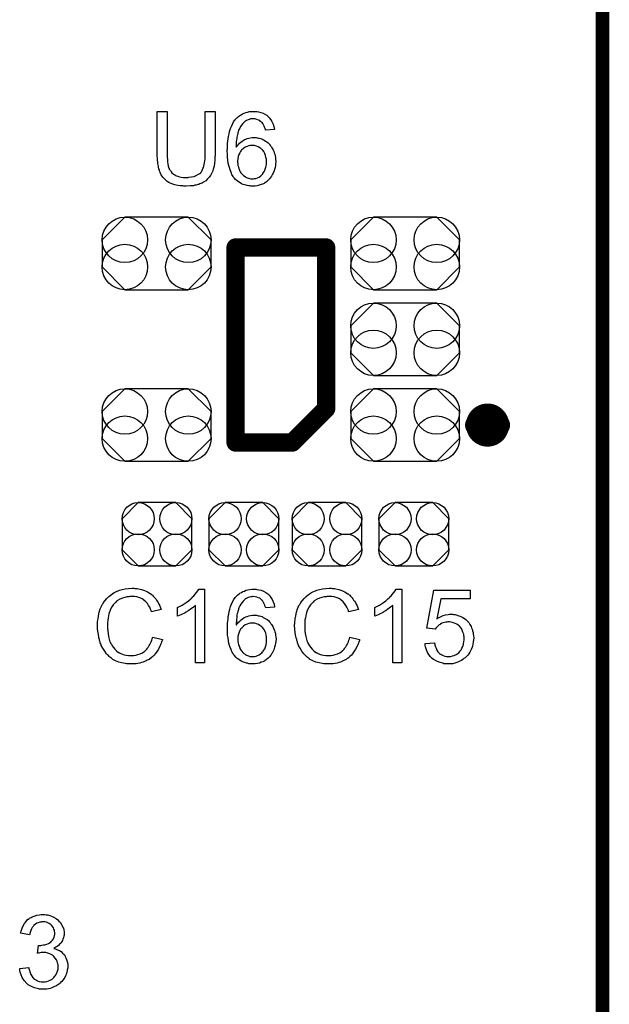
# Model space of a CAD drawing. Extents: x -0.07 to 0.95, y -0.15 to 1.54.
# Tile 13 of 14: x 0.7 to 0.95, y 0.77 to 1.19. Entities that reach past the tile are written whole.
import ezdxf

# ---------------------------------------------------------------- set-up
doc = ezdxf.new("R2010")
doc.units = 0
doc.layers.get('0').update_dxf_attribs({"linetype": 'CONTINUOUS'})
for name, color, linetype in [('gko', 6, 'CONTINUOUS'), ('gto', 2, 'CONTINUOUS'), ('gts', 1, 'CONTINUOUS')]:
    doc.layers.add(name, color=color, linetype=linetype)

# ---------------------------------------------------------------- blocks, each defined once
blk = doc.blocks.new('D67')
at = {"const_width": 0.0049}
blk.add_lwpolyline([(-0.00245, 0, 1), (0.00245, 0, 1)], format="xyb", close=True, dxfattribs=at)
blk = doc.blocks.new('D33')
at = {"const_width": 0.004}
blk.add_lwpolyline([(-0.002, 0, 1), (0.002, 0, 1)], format="xyb", close=True, dxfattribs=at)
blk = doc.blocks.new('D72')
blk.add_lwpolyline([(0.0152, -0.0068), (0.0152, 0.0068), (0.0082, 0.0138), (-0.0082, 0.0138), (-0.0152, 0.0068), (-0.0152, -0.0068), (-0.0082, -0.0138), (0.0082, -0.0138)], close=True)
for centre in [(-0.0082, 0.0068), (0.0082, 0.0068), (-0.0082, -0.0068), (0.0082, -0.0068)]:
    blk.add_circle(centre, 0.007)
blk = doc.blocks.new('D74')
blk.add_lwpolyline([(0.0237, -0.0059), (0.0237, 0.0059), (0.0138, 0.0158), (-0.0138, 0.0158), (-0.0237, 0.0059), (-0.0237, -0.0059), (-0.0138, -0.0158), (0.0138, -0.0158)], close=True)
for centre in [(-0.0138, 0.0059), (0.0138, 0.0059), (-0.0138, -0.0059), (0.0138, -0.0059)]:
    blk.add_circle(centre, 0.0099)

msp = doc.modelspace()

# ---------------------------------------------------------------- linework, layer by layer
at = {"layer": 'gko', "color": 6, "const_width": 0.006}
msp.add_lwpolyline([(0.95, -0.05), (0.95, 1.4958)], dxfattribs=at)
at = {"layer": 'gto', "color": 2}
for points in [[(0.7814, 1.1357), (0.7814, 1.1357), (0.7814, 1.1355), (0.7814, 1.1353), (0.7814, 1.1349), (0.7813, 1.1345), (0.7813, 1.1341), (0.7813, 1.1335), (0.7812, 1.1329), (0.7811, 1.1317), (0.7809, 1.1304), (0.7806, 1.1292), (0.7804, 1.1286), (0.7802, 1.128), (0.7802, 1.128), (0.7802, 1.1279), (0.7801, 1.1277), (0.78, 1.1275), (0.7797, 1.127), (0.7793, 1.1264), (0.7788, 1.1256), (0.7781, 1.1249), (0.7773, 1.1241), (0.7763, 1.1234), (0.7762, 1.1234), (0.7761, 1.1233), (0.776, 1.1233), (0.7758, 1.1231), (0.7755, 1.123), (0.7751, 1.1229), (0.7747, 1.1227), (0.7743, 1.1225), (0.7738, 1.1224), (0.7732, 1.1222), (0.7726, 1.1221), (0.7719, 1.1219), (0.7712, 1.1219), (0.7705, 1.1218), (0.7688, 1.1217), (0.7684, 1.1217), (0.7681, 1.1217), (0.7677, 1.1217), (0.7673, 1.1218), (0.7668, 1.1218), (0.7662, 1.1219), (0.7651, 1.122), (0.7638, 1.1223), (0.7626, 1.1227), (0.7615, 1.1232), (0.7614, 1.1232), (0.7613, 1.1233), (0.7612, 1.1234), (0.761, 1.1235), (0.7605, 1.1238), (0.7599, 1.1243), (0.7592, 1.125), (0.7586, 1.1257), (0.7579, 1.1267), (0.7574, 1.1277), (0.7574, 1.1277), (0.7574, 1.1278), (0.7573, 1.128), (0.7572, 1.1282), (0.7571, 1.1285), (0.7571, 1.1289), (0.7569, 1.1293), (0.7568, 1.1298), (0.7567, 1.1304), (0.7566, 1.131), (0.7565, 1.1316), (0.7564, 1.1323), (0.7563, 1.1331), (0.7563, 1.1339), (0.7562, 1.1348), (0.7562, 1.1357), (0.7562, 1.1542), (0.7605, 1.1542), (0.7605, 1.1357), (0.7605, 1.1357), (0.7605, 1.1355), (0.7605, 1.1353), (0.7605, 1.135), (0.7605, 1.1347), (0.7605, 1.1343), (0.7606, 1.1334), (0.7607, 1.1324), (0.7608, 1.1314), (0.761, 1.1304), (0.7611, 1.13), (0.7612, 1.1296), (0.7613, 1.1295), (0.7613, 1.1292), (0.7616, 1.1289), (0.7619, 1.1285), (0.7622, 1.128), (0.7626, 1.1275), (0.7632, 1.127), (0.7638, 1.1266), (0.7639, 1.1265), (0.7642, 1.1264), (0.7646, 1.1262), (0.7651, 1.1261), (0.7658, 1.1258), (0.7666, 1.1257), (0.7675, 1.1255), (0.7685, 1.1255), (0.7689, 1.1255), (0.7692, 1.1255), (0.7696, 1.1255), (0.77, 1.1256), (0.7711, 1.1258), (0.7722, 1.126), (0.7732, 1.1264), (0.7742, 1.1269), (0.7747, 1.1272), (0.7751, 1.1276), (0.7752, 1.1276), (0.7752, 1.1277), (0.7753, 1.1278), (0.7754, 1.128), (0.7756, 1.1283), (0.7758, 1.1286), (0.7759, 1.129), (0.7761, 1.1294), (0.7763, 1.1299), (0.7765, 1.1305), (0.7766, 1.1312), (0.7768, 1.1319), (0.7769, 1.1328), (0.777, 1.1336), (0.7771, 1.1346), (0.7771, 1.1357), (0.7771, 1.1542), (0.7814, 1.1542), (0.7814, 1.1357)], [(0.7988, 1.1543), (0.7991, 1.1543), (0.7995, 1.1542), (0.8003, 1.1541), (0.8013, 1.1538), (0.8023, 1.1535), (0.8033, 1.1529), (0.8039, 1.1526), (0.8043, 1.1522), (0.8044, 1.1522), (0.8044, 1.1521), (0.8045, 1.152), (0.8047, 1.1518), (0.8049, 1.1516), (0.8051, 1.1513), (0.8056, 1.1507), (0.8061, 1.1499), (0.8066, 1.1488), (0.807, 1.1477), (0.8073, 1.1464), (0.8033, 1.1461), (0.8033, 1.1461), (0.8033, 1.1462), (0.8033, 1.1464), (0.8031, 1.1468), (0.8029, 1.1474), (0.8027, 1.1479), (0.8025, 1.1485), (0.8021, 1.149), (0.8018, 1.1494), (0.8017, 1.1495), (0.8015, 1.1497), (0.8012, 1.1499), (0.8008, 1.1503), (0.8002, 1.1505), (0.7995, 1.1508), (0.7987, 1.151), (0.7979, 1.1511), (0.7976, 1.1511), (0.7972, 1.1511), (0.7968, 1.151), (0.7962, 1.1508), (0.7957, 1.1506), (0.7951, 1.1504), (0.7946, 1.15), (0.7945, 1.15), (0.7942, 1.1498), (0.7939, 1.1495), (0.7935, 1.149), (0.793, 1.1485), (0.7925, 1.1478), (0.7921, 1.147), (0.7916, 1.1461), (0.7916, 1.146), (0.7916, 1.1459), (0.7915, 1.1458), (0.7914, 1.1456), (0.7914, 1.1453), (0.7913, 1.145), (0.7912, 1.1446), (0.7911, 1.1442), (0.791, 1.1437), (0.7909, 1.1431), (0.7908, 1.1425), (0.7907, 1.1419), (0.7906, 1.1411), (0.7906, 1.1404), (0.7905, 1.1395), (0.7905, 1.1387), (0.7906, 1.1388), (0.7908, 1.139), (0.7911, 1.1394), (0.7915, 1.1399), (0.792, 1.1404), (0.7926, 1.1409), (0.7932, 1.1414), (0.794, 1.1419), (0.794, 1.1419), (0.7941, 1.142), (0.7943, 1.1421), (0.7948, 1.1422), (0.7953, 1.1425), (0.796, 1.1426), (0.7967, 1.1428), (0.7975, 1.1429), (0.7983, 1.143), (0.7987, 1.143), (0.799, 1.1429), (0.7993, 1.1429), (0.7997, 1.1428), (0.8002, 1.1427), (0.8006, 1.1426), (0.8017, 1.1423), (0.8022, 1.142), (0.8028, 1.1417), (0.8033, 1.1414), (0.8039, 1.141), (0.8045, 1.1406), (0.805, 1.1401), (0.8051, 1.14), (0.8051, 1.1399), (0.8053, 1.1398), (0.8054, 1.1395), (0.8057, 1.1392), (0.8059, 1.1389), (0.8061, 1.1385), (0.8064, 1.138), (0.8067, 1.1375), (0.8069, 1.137), (0.8071, 1.1363), (0.8074, 1.1357), (0.8075, 1.135), (0.8076, 1.1342), (0.8077, 1.1334), (0.8078, 1.1326), (0.8078, 1.1325), (0.8078, 1.1324), (0.8078, 1.1323), (0.8078, 1.1321), (0.8077, 1.1318), (0.8077, 1.1315), (0.8076, 1.1308), (0.8075, 1.1299), (0.8072, 1.129), (0.8069, 1.128), (0.8064, 1.127), (0.8064, 1.1269), (0.8064, 1.1269), (0.8063, 1.1267), (0.8062, 1.1266), (0.8059, 1.1261), (0.8055, 1.1255), (0.805, 1.1249), (0.8044, 1.1242), (0.8037, 1.1236), (0.8029, 1.123), (0.8028, 1.123), (0.8028, 1.123), (0.8027, 1.1229), (0.8025, 1.1228), (0.802, 1.1226), (0.8014, 1.1224), (0.8006, 1.1221), (0.7997, 1.1219), (0.7988, 1.1217), (0.7977, 1.1217), (0.7975, 1.1217), (0.7972, 1.1217), (0.7969, 1.1217), (0.7965, 1.1218), (0.796, 1.1219), (0.7954, 1.122), (0.7949, 1.1221), (0.7942, 1.1223), (0.7936, 1.1225), (0.7929, 1.1228), (0.7923, 1.1232), (0.7916, 1.1236), (0.791, 1.1241), (0.7903, 1.1246), (0.7897, 1.1253), (0.7897, 1.1253), (0.7896, 1.1255), (0.7894, 1.1256), (0.7893, 1.126), (0.789, 1.1264), (0.7887, 1.1268), (0.7885, 1.1274), (0.7882, 1.1281), (0.7879, 1.1289), (0.7876, 1.1298), (0.7874, 1.1307), (0.7871, 1.1318), (0.7869, 1.133), (0.7868, 1.1343), (0.7867, 1.1357), (0.7866, 1.1371), (0.7866, 1.1372), (0.7866, 1.1372), (0.7866, 1.1374), (0.7866, 1.1376), (0.7867, 1.138), (0.7867, 1.1387), (0.7867, 1.1394), (0.7868, 1.1403), (0.7869, 1.1413), (0.787, 1.1423), (0.7872, 1.1434), (0.7875, 1.1445), (0.7877, 1.1456), (0.7881, 1.1468), (0.7885, 1.1478), (0.7889, 1.1488), (0.7894, 1.1498), (0.79, 1.1506), (0.7901, 1.1507), (0.7902, 1.1508), (0.7904, 1.151), (0.7906, 1.1512), (0.7909, 1.1515), (0.7912, 1.1518), (0.7917, 1.1522), (0.7922, 1.1525), (0.7927, 1.1528), (0.7933, 1.1532), (0.794, 1.1535), (0.7947, 1.1538), (0.7955, 1.154), (0.7963, 1.1542), (0.7972, 1.1543), (0.7981, 1.1543), (0.7985, 1.1543), (0.7988, 1.1543)], [(0.7975, 1.1395), (0.7972, 1.1395), (0.7971, 1.1395), (0.7966, 1.1394), (0.796, 1.1393), (0.7953, 1.139), (0.7945, 1.1387), (0.7937, 1.1382), (0.793, 1.1376), (0.7929, 1.1375), (0.7927, 1.1372), (0.7924, 1.1368), (0.7921, 1.1362), (0.7917, 1.1355), (0.7914, 1.1346), (0.7912, 1.1337), (0.7911, 1.1326), (0.7911, 1.1325), (0.7911, 1.1322), (0.7912, 1.1318), (0.7912, 1.1313), (0.7913, 1.1307), (0.7915, 1.1301), (0.7917, 1.1294), (0.792, 1.1287), (0.792, 1.1286), (0.7922, 1.1284), (0.7923, 1.128), (0.7926, 1.1276), (0.7929, 1.1272), (0.7934, 1.1267), (0.7938, 1.1263), (0.7944, 1.1259), (0.7945, 1.1258), (0.7947, 1.1257), (0.795, 1.1255), (0.7954, 1.1254), (0.7959, 1.1252), (0.7964, 1.125), (0.797, 1.1249), (0.7977, 1.1249), (0.7979, 1.1249), (0.7981, 1.1249), (0.7985, 1.125), (0.7991, 1.1251), (0.7998, 1.1254), (0.8005, 1.1257), (0.8013, 1.1262), (0.8016, 1.1265), (0.802, 1.1269), (0.802, 1.1269), (0.8021, 1.127), (0.8022, 1.1273), (0.8025, 1.1277), (0.8029, 1.1283), (0.8032, 1.1291), (0.8035, 1.13), (0.8037, 1.1311), (0.8038, 1.1323), (0.8038, 1.1324), (0.8038, 1.1325), (0.8038, 1.1327), (0.8037, 1.1329), (0.8037, 1.1332), (0.8037, 1.1335), (0.8035, 1.1342), (0.8033, 1.1351), (0.803, 1.1359), (0.8026, 1.1368), (0.802, 1.1376), (0.8019, 1.1377), (0.8016, 1.1379), (0.8013, 1.1382), (0.8008, 1.1385), (0.8001, 1.1389), (0.7994, 1.1392), (0.7985, 1.1394), (0.7975, 1.1395)], [(0.746, 0.9465), (0.7464, 0.9464), (0.7469, 0.9464), (0.7474, 0.9464), (0.748, 0.9462), (0.7493, 0.9459), (0.7507, 0.9455), (0.7514, 0.9452), (0.752, 0.9449), (0.7526, 0.9445), (0.7533, 0.9441), (0.7533, 0.944), (0.7534, 0.944), (0.7536, 0.9439), (0.7538, 0.9436), (0.7541, 0.9434), (0.7544, 0.9431), (0.7547, 0.9427), (0.7551, 0.9423), (0.7555, 0.9419), (0.7558, 0.9413), (0.7562, 0.9408), (0.7566, 0.9402), (0.7569, 0.9395), (0.7573, 0.9388), (0.7576, 0.938), (0.7579, 0.9372), (0.7537, 0.9362), (0.7537, 0.9363), (0.7537, 0.9364), (0.7536, 0.9366), (0.7535, 0.9368), (0.7534, 0.9371), (0.7532, 0.9374), (0.7529, 0.9382), (0.7524, 0.939), (0.7519, 0.9398), (0.7512, 0.9406), (0.7504, 0.9413), (0.7503, 0.9414), (0.7501, 0.9416), (0.7496, 0.9418), (0.749, 0.9422), (0.7482, 0.9424), (0.7473, 0.9427), (0.7463, 0.9429), (0.7451, 0.9429), (0.7447, 0.9429), (0.7445, 0.9429), (0.7442, 0.9429), (0.7438, 0.9428), (0.7429, 0.9427), (0.742, 0.9425), (0.741, 0.9422), (0.7399, 0.9417), (0.7389, 0.9411), (0.7389, 0.9411), (0.7388, 0.941), (0.7385, 0.9408), (0.7381, 0.9404), (0.7376, 0.9399), (0.737, 0.9392), (0.7364, 0.9384), (0.7359, 0.9374), (0.7355, 0.9364), (0.7355, 0.9363), (0.7354, 0.9362), (0.7354, 0.9361), (0.7353, 0.9359), (0.7352, 0.9356), (0.7351, 0.9353), (0.735, 0.9345), (0.7348, 0.9336), (0.7346, 0.9325), (0.7345, 0.9314), (0.7345, 0.9302), (0.7345, 0.9302), (0.7345, 0.93), (0.7345, 0.9298), (0.7345, 0.9295), (0.7345, 0.9292), (0.7345, 0.9288), (0.7346, 0.9283), (0.7346, 0.9278), (0.7348, 0.9267), (0.735, 0.9255), (0.7353, 0.9243), (0.7356, 0.9231), (0.7356, 0.9231), (0.7357, 0.923), (0.7358, 0.9228), (0.7359, 0.9226), (0.7362, 0.9221), (0.7366, 0.9214), (0.7371, 0.9207), (0.7377, 0.9199), (0.7385, 0.9192), (0.7393, 0.9185), (0.7394, 0.9185), (0.7395, 0.9185), (0.7396, 0.9184), (0.7398, 0.9183), (0.74, 0.9182), (0.7403, 0.9181), (0.741, 0.9178), (0.7418, 0.9175), (0.7427, 0.9173), (0.7437, 0.9171), (0.7448, 0.9171), (0.7451, 0.9171), (0.7454, 0.9171), (0.7457, 0.9171), (0.746, 0.9172), (0.7469, 0.9173), (0.7478, 0.9176), (0.7488, 0.9179), (0.7498, 0.9184), (0.7503, 0.9187), (0.7508, 0.9191), (0.7508, 0.9191), (0.7509, 0.9192), (0.751, 0.9193), (0.7512, 0.9195), (0.7514, 0.9197), (0.7516, 0.92), (0.7519, 0.9203), (0.7521, 0.9206), (0.7524, 0.921), (0.7527, 0.9215), (0.753, 0.922), (0.7533, 0.9225), (0.7535, 0.9231), (0.7538, 0.9238), (0.754, 0.9245), (0.7542, 0.9252), (0.7584, 0.9241), (0.7584, 0.9241), (0.7584, 0.9239), (0.7583, 0.9236), (0.7581, 0.9233), (0.758, 0.9228), (0.7578, 0.9223), (0.7576, 0.9218), (0.7573, 0.9212), (0.7567, 0.9199), (0.7558, 0.9186), (0.7553, 0.9179), (0.7548, 0.9173), (0.7543, 0.9167), (0.7536, 0.9162), (0.7536, 0.9161), (0.7535, 0.916), (0.7532, 0.916), (0.753, 0.9158), (0.7526, 0.9155), (0.7523, 0.9153), (0.7518, 0.9151), (0.7513, 0.9148), (0.7507, 0.9146), (0.75, 0.9143), (0.7493, 0.9141), (0.7486, 0.9139), (0.7478, 0.9137), (0.747, 0.9136), (0.7461, 0.9135), (0.7452, 0.9135), (0.7447, 0.9135), (0.7443, 0.9135), (0.7439, 0.9135), (0.7434, 0.9136), (0.7428, 0.9136), (0.7422, 0.9137), (0.7408, 0.914), (0.7394, 0.9143), (0.738, 0.9148), (0.7374, 0.9152), (0.7368, 0.9155), (0.7367, 0.9156), (0.7366, 0.9156), (0.7364, 0.9158), (0.7362, 0.916), (0.736, 0.9161), (0.7356, 0.9164), (0.7353, 0.9167), (0.7349, 0.9171), (0.7345, 0.9175), (0.7341, 0.9179), (0.7333, 0.919), (0.7325, 0.9203), (0.7318, 0.9216), (0.7318, 0.9217), (0.7317, 0.9218), (0.7317, 0.9221), (0.7315, 0.9223), (0.7314, 0.9227), (0.7313, 0.9232), (0.7311, 0.9237), (0.731, 0.9242), (0.7308, 0.9248), (0.7307, 0.9255), (0.7304, 0.927), (0.7302, 0.9286), (0.7301, 0.9302), (0.7301, 0.9303), (0.7301, 0.9305), (0.7301, 0.9307), (0.7302, 0.9311), (0.7302, 0.9315), (0.7302, 0.932), (0.7303, 0.9326), (0.7304, 0.9332), (0.7306, 0.9345), (0.7309, 0.936), (0.7314, 0.9375), (0.732, 0.9389), (0.7321, 0.939), (0.7321, 0.9391), (0.7322, 0.9393), (0.7324, 0.9395), (0.7326, 0.9398), (0.7328, 0.9402), (0.7334, 0.941), (0.7342, 0.942), (0.7351, 0.9429), (0.7362, 0.9438), (0.7374, 0.9446), (0.7375, 0.9446), (0.7376, 0.9447), (0.7378, 0.9448), (0.738, 0.9449), (0.7384, 0.9451), (0.7388, 0.9452), (0.7392, 0.9454), (0.7398, 0.9456), (0.7403, 0.9458), (0.7409, 0.9459), (0.7422, 0.9462), (0.7437, 0.9464), (0.7452, 0.9465), (0.7457, 0.9465), (0.746, 0.9465)], [(0.7768, 0.914), (0.7729, 0.914), (0.7729, 0.939), (0.7728, 0.939), (0.7726, 0.9388), (0.7723, 0.9385), (0.7719, 0.9382), (0.7714, 0.9378), (0.7707, 0.9373), (0.77, 0.9368), (0.7691, 0.9363), (0.7691, 0.9363), (0.769, 0.9362), (0.7688, 0.9361), (0.7683, 0.9358), (0.7678, 0.9355), (0.7671, 0.9352), (0.7664, 0.9349), (0.7657, 0.9346), (0.765, 0.9343), (0.765, 0.9381), (0.7651, 0.9381), (0.7652, 0.9382), (0.7653, 0.9382), (0.7656, 0.9384), (0.7659, 0.9385), (0.7662, 0.9387), (0.767, 0.9391), (0.7679, 0.9397), (0.7688, 0.9403), (0.7698, 0.941), (0.7708, 0.9418), (0.7708, 0.9419), (0.7708, 0.9419), (0.771, 0.9421), (0.7712, 0.9422), (0.7716, 0.9427), (0.7721, 0.9432), (0.7727, 0.9439), (0.7733, 0.9446), (0.7738, 0.9453), (0.7743, 0.9461), (0.7768, 0.9461), (0.7768, 0.914)], [(0.7988, 0.9461), (0.7992, 0.9461), (0.7995, 0.946), (0.8004, 0.9458), (0.8014, 0.9456), (0.8024, 0.9452), (0.8034, 0.9447), (0.8039, 0.9444), (0.8044, 0.944), (0.8044, 0.944), (0.8045, 0.9439), (0.8046, 0.9438), (0.8048, 0.9436), (0.805, 0.9434), (0.8052, 0.9431), (0.8057, 0.9425), (0.8062, 0.9416), (0.8067, 0.9406), (0.8071, 0.9395), (0.8073, 0.9382), (0.8034, 0.9379), (0.8034, 0.9379), (0.8034, 0.9379), (0.8033, 0.9382), (0.8032, 0.9386), (0.803, 0.9391), (0.8028, 0.9397), (0.8025, 0.9403), (0.8022, 0.9408), (0.8019, 0.9412), (0.8018, 0.9413), (0.8016, 0.9415), (0.8013, 0.9417), (0.8008, 0.9421), (0.8002, 0.9423), (0.7996, 0.9426), (0.7988, 0.9428), (0.798, 0.9429), (0.7976, 0.9429), (0.7973, 0.9428), (0.7969, 0.9428), (0.7963, 0.9426), (0.7958, 0.9424), (0.7952, 0.9422), (0.7946, 0.9418), (0.7945, 0.9418), (0.7943, 0.9416), (0.794, 0.9413), (0.7936, 0.9408), (0.7931, 0.9403), (0.7926, 0.9396), (0.7921, 0.9388), (0.7917, 0.9379), (0.7917, 0.9378), (0.7916, 0.9377), (0.7916, 0.9376), (0.7915, 0.9374), (0.7915, 0.9371), (0.7914, 0.9368), (0.7913, 0.9364), (0.7912, 0.936), (0.791, 0.9355), (0.7909, 0.9349), (0.7909, 0.9343), (0.7908, 0.9337), (0.7907, 0.9329), (0.7907, 0.9322), (0.7906, 0.9313), (0.7906, 0.9305), (0.7907, 0.9306), (0.7909, 0.9308), (0.7912, 0.9312), (0.7916, 0.9317), (0.7921, 0.9322), (0.7927, 0.9327), (0.7933, 0.9332), (0.794, 0.9337), (0.7941, 0.9337), (0.7941, 0.9337), (0.7944, 0.9339), (0.7948, 0.934), (0.7954, 0.9342), (0.796, 0.9344), (0.7968, 0.9346), (0.7976, 0.9347), (0.7984, 0.9348), (0.7988, 0.9348), (0.799, 0.9347), (0.7994, 0.9347), (0.7998, 0.9346), (0.8002, 0.9345), (0.8007, 0.9344), (0.8018, 0.9341), (0.8023, 0.9338), (0.8029, 0.9335), (0.8034, 0.9332), (0.804, 0.9328), (0.8046, 0.9324), (0.8051, 0.9318), (0.8051, 0.9318), (0.8052, 0.9317), (0.8054, 0.9316), (0.8055, 0.9313), (0.8057, 0.931), (0.806, 0.9307), (0.8062, 0.9303), (0.8065, 0.9298), (0.8067, 0.9293), (0.807, 0.9288), (0.8072, 0.9281), (0.8074, 0.9275), (0.8076, 0.9268), (0.8077, 0.926), (0.8078, 0.9252), (0.8079, 0.9244), (0.8079, 0.9243), (0.8079, 0.9242), (0.8079, 0.9241), (0.8079, 0.9239), (0.8078, 0.9236), (0.8078, 0.9233), (0.8077, 0.9226), (0.8075, 0.9217), (0.8073, 0.9208), (0.807, 0.9197), (0.8065, 0.9188), (0.8065, 0.9187), (0.8065, 0.9187), (0.8064, 0.9185), (0.8063, 0.9184), (0.806, 0.9179), (0.8056, 0.9173), (0.8051, 0.9166), (0.8045, 0.916), (0.8037, 0.9154), (0.803, 0.9148), (0.8029, 0.9148), (0.8029, 0.9148), (0.8027, 0.9147), (0.8025, 0.9146), (0.8021, 0.9144), (0.8015, 0.9142), (0.8007, 0.9139), (0.7998, 0.9137), (0.7988, 0.9135), (0.7978, 0.9135), (0.7976, 0.9135), (0.7973, 0.9135), (0.797, 0.9135), (0.7965, 0.9136), (0.7961, 0.9136), (0.7955, 0.9138), (0.795, 0.9139), (0.7943, 0.9141), (0.7937, 0.9143), (0.793, 0.9146), (0.7923, 0.915), (0.7917, 0.9154), (0.791, 0.9159), (0.7904, 0.9164), (0.7898, 0.9171), (0.7897, 0.9171), (0.7897, 0.9172), (0.7895, 0.9174), (0.7893, 0.9178), (0.7891, 0.9182), (0.7888, 0.9186), (0.7885, 0.9192), (0.7883, 0.9199), (0.7879, 0.9207), (0.7877, 0.9215), (0.7874, 0.9225), (0.7872, 0.9236), (0.787, 0.9248), (0.7868, 0.9261), (0.7867, 0.9275), (0.7867, 0.9289), (0.7867, 0.929), (0.7867, 0.929), (0.7867, 0.9292), (0.7867, 0.9294), (0.7867, 0.9298), (0.7867, 0.9305), (0.7868, 0.9312), (0.7869, 0.9321), (0.787, 0.933), (0.7871, 0.9341), (0.7873, 0.9352), (0.7875, 0.9363), (0.7878, 0.9374), (0.7881, 0.9385), (0.7885, 0.9396), (0.789, 0.9406), (0.7895, 0.9416), (0.7901, 0.9424), (0.7902, 0.9425), (0.7903, 0.9426), (0.7904, 0.9428), (0.7907, 0.943), (0.7909, 0.9433), (0.7913, 0.9436), (0.7918, 0.944), (0.7922, 0.9443), (0.7928, 0.9446), (0.7934, 0.945), (0.7941, 0.9452), (0.7948, 0.9456), (0.7956, 0.9458), (0.7964, 0.946), (0.7973, 0.9461), (0.7982, 0.9461), (0.7986, 0.9461), (0.7988, 0.9461)], [(0.8319, 0.9465), (0.8323, 0.9464), (0.8328, 0.9464), (0.8333, 0.9464), (0.8339, 0.9462), (0.8352, 0.9459), (0.8365, 0.9455), (0.8372, 0.9452), (0.8379, 0.9449), (0.8385, 0.9445), (0.8392, 0.9441), (0.8392, 0.944), (0.8393, 0.944), (0.8395, 0.9439), (0.8397, 0.9436), (0.84, 0.9434), (0.8403, 0.9431), (0.8406, 0.9427), (0.841, 0.9423), (0.8413, 0.9419), (0.8417, 0.9413), (0.8421, 0.9408), (0.8425, 0.9402), (0.8428, 0.9395), (0.8432, 0.9388), (0.8435, 0.938), (0.8438, 0.9372), (0.8396, 0.9362), (0.8396, 0.9363), (0.8395, 0.9364), (0.8395, 0.9366), (0.8394, 0.9368), (0.8393, 0.9371), (0.8391, 0.9374), (0.8388, 0.9382), (0.8383, 0.939), (0.8377, 0.9398), (0.8371, 0.9406), (0.8363, 0.9413), (0.8362, 0.9414), (0.8359, 0.9416), (0.8355, 0.9418), (0.8349, 0.9422), (0.8341, 0.9424), (0.8332, 0.9427), (0.8322, 0.9429), (0.831, 0.9429), (0.8306, 0.9429), (0.8304, 0.9429), (0.8301, 0.9429), (0.8297, 0.9428), (0.8288, 0.9427), (0.8279, 0.9425), (0.8268, 0.9422), (0.8258, 0.9417), (0.8248, 0.9411), (0.8248, 0.9411), (0.8247, 0.941), (0.8244, 0.9408), (0.824, 0.9404), (0.8235, 0.9399), (0.8229, 0.9392), (0.8223, 0.9384), (0.8218, 0.9374), (0.8213, 0.9364), (0.8213, 0.9363), (0.8213, 0.9362), (0.8213, 0.9361), (0.8212, 0.9359), (0.8211, 0.9356), (0.821, 0.9353), (0.8209, 0.9345), (0.8207, 0.9336), (0.8205, 0.9325), (0.8204, 0.9314), (0.8204, 0.9302), (0.8204, 0.9302), (0.8204, 0.93), (0.8204, 0.9298), (0.8204, 0.9295), (0.8204, 0.9292), (0.8204, 0.9288), (0.8205, 0.9283), (0.8205, 0.9278), (0.8206, 0.9267), (0.8209, 0.9255), (0.8212, 0.9243), (0.8215, 0.9231), (0.8215, 0.9231), (0.8216, 0.923), (0.8217, 0.9228), (0.8218, 0.9226), (0.822, 0.9221), (0.8225, 0.9214), (0.823, 0.9207), (0.8236, 0.9199), (0.8243, 0.9192), (0.8252, 0.9185), (0.8253, 0.9185), (0.8254, 0.9185), (0.8255, 0.9184), (0.8257, 0.9183), (0.8259, 0.9182), (0.8262, 0.9181), (0.8268, 0.9178), (0.8277, 0.9175), (0.8286, 0.9173), (0.8296, 0.9171), (0.8307, 0.9171), (0.831, 0.9171), (0.8313, 0.9171), (0.8316, 0.9171), (0.8319, 0.9172), (0.8328, 0.9173), (0.8337, 0.9176), (0.8347, 0.9179), (0.8357, 0.9184), (0.8362, 0.9187), (0.8367, 0.9191), (0.8367, 0.9191), (0.8368, 0.9192), (0.8369, 0.9193), (0.8371, 0.9195), (0.8373, 0.9197), (0.8375, 0.92), (0.8378, 0.9203), (0.838, 0.9206), (0.8383, 0.921), (0.8386, 0.9215), (0.8389, 0.922), (0.8392, 0.9225), (0.8394, 0.9231), (0.8396, 0.9238), (0.8399, 0.9245), (0.8401, 0.9252), (0.8443, 0.9241), (0.8443, 0.9241), (0.8443, 0.9239), (0.8442, 0.9236), (0.844, 0.9233), (0.8439, 0.9228), (0.8437, 0.9223), (0.8435, 0.9218), (0.8432, 0.9212), (0.8425, 0.9199), (0.8417, 0.9186), (0.8412, 0.9179), (0.8407, 0.9173), (0.8401, 0.9167), (0.8395, 0.9162), (0.8395, 0.9161), (0.8394, 0.916), (0.8391, 0.916), (0.8389, 0.9158), (0.8385, 0.9155), (0.8382, 0.9153), (0.8377, 0.9151), (0.8371, 0.9148), (0.8365, 0.9146), (0.8359, 0.9143), (0.8352, 0.9141), (0.8345, 0.9139), (0.8337, 0.9137), (0.8328, 0.9136), (0.832, 0.9135), (0.831, 0.9135), (0.8305, 0.9135), (0.8302, 0.9135), (0.8298, 0.9135), (0.8292, 0.9136), (0.8287, 0.9136), (0.828, 0.9137), (0.8267, 0.914), (0.8253, 0.9143), (0.8239, 0.9148), (0.8233, 0.9152), (0.8226, 0.9155), (0.8226, 0.9156), (0.8225, 0.9156), (0.8223, 0.9158), (0.8221, 0.916), (0.8219, 0.9161), (0.8215, 0.9164), (0.8212, 0.9167), (0.8208, 0.9171), (0.8204, 0.9175), (0.82, 0.9179), (0.8192, 0.919), (0.8184, 0.9203), (0.8177, 0.9216), (0.8177, 0.9217), (0.8176, 0.9218), (0.8176, 0.9221), (0.8174, 0.9223), (0.8173, 0.9227), (0.8172, 0.9232), (0.817, 0.9237), (0.8169, 0.9242), (0.8167, 0.9248), (0.8165, 0.9255), (0.8163, 0.927), (0.8161, 0.9286), (0.816, 0.9302), (0.816, 0.9303), (0.816, 0.9305), (0.816, 0.9307), (0.8161, 0.9311), (0.8161, 0.9315), (0.8161, 0.932), (0.8162, 0.9326), (0.8163, 0.9332), (0.8165, 0.9345), (0.8168, 0.936), (0.8173, 0.9375), (0.8179, 0.9389), (0.818, 0.939), (0.818, 0.9391), (0.8181, 0.9393), (0.8183, 0.9395), (0.8185, 0.9398), (0.8187, 0.9402), (0.8193, 0.941), (0.8201, 0.942), (0.821, 0.9429), (0.8221, 0.9438), (0.8233, 0.9446), (0.8234, 0.9446), (0.8235, 0.9447), (0.8237, 0.9448), (0.8239, 0.9449), (0.8243, 0.9451), (0.8247, 0.9452), (0.8251, 0.9454), (0.8256, 0.9456), (0.8262, 0.9458), (0.8268, 0.9459), (0.8281, 0.9462), (0.8296, 0.9464), (0.8311, 0.9465), (0.8316, 0.9465), (0.8319, 0.9465)], [(0.8627, 0.914), (0.8588, 0.914), (0.8588, 0.939), (0.8587, 0.939), (0.8585, 0.9388), (0.8582, 0.9385), (0.8577, 0.9382), (0.8572, 0.9378), (0.8566, 0.9373), (0.8559, 0.9368), (0.855, 0.9363), (0.855, 0.9363), (0.8549, 0.9362), (0.8547, 0.9361), (0.8542, 0.9358), (0.8536, 0.9355), (0.853, 0.9352), (0.8523, 0.9349), (0.8516, 0.9346), (0.8509, 0.9343), (0.8509, 0.9381), (0.851, 0.9381), (0.8511, 0.9382), (0.8512, 0.9382), (0.8515, 0.9384), (0.8517, 0.9385), (0.8521, 0.9387), (0.8529, 0.9391), (0.8538, 0.9397), (0.8547, 0.9403), (0.8557, 0.941), (0.8566, 0.9418), (0.8567, 0.9419), (0.8567, 0.9419), (0.8569, 0.9421), (0.8571, 0.9422), (0.8575, 0.9427), (0.858, 0.9432), (0.8586, 0.9439), (0.8592, 0.9446), (0.8597, 0.9453), (0.8602, 0.9461), (0.8627, 0.9461), (0.8627, 0.914)], [(0.8924, 0.9418), (0.8796, 0.9418), (0.8779, 0.9332), (0.878, 0.9332), (0.8781, 0.9333), (0.8782, 0.9334), (0.8784, 0.9335), (0.8787, 0.9337), (0.879, 0.9338), (0.8798, 0.9342), (0.8807, 0.9346), (0.8817, 0.9349), (0.8828, 0.9351), (0.8834, 0.9352), (0.8844, 0.9352), (0.8847, 0.9352), (0.8851, 0.9351), (0.8855, 0.9351), (0.8859, 0.935), (0.8864, 0.9349), (0.8875, 0.9345), (0.8881, 0.9343), (0.8887, 0.934), (0.8893, 0.9337), (0.8899, 0.9333), (0.8905, 0.9328), (0.8911, 0.9323), (0.8911, 0.9323), (0.8912, 0.9322), (0.8913, 0.932), (0.8915, 0.9318), (0.8918, 0.9315), (0.892, 0.9312), (0.8923, 0.9307), (0.8925, 0.9303), (0.8928, 0.9298), (0.893, 0.9292), (0.8933, 0.9286), (0.8935, 0.9279), (0.8937, 0.9272), (0.8938, 0.9264), (0.8939, 0.9257), (0.894, 0.9248), (0.894, 0.9248), (0.894, 0.9246), (0.894, 0.9244), (0.8939, 0.9241), (0.8939, 0.9237), (0.8938, 0.9233), (0.8937, 0.9228), (0.8936, 0.9223), (0.8934, 0.9211), (0.8929, 0.9198), (0.8926, 0.9192), (0.8923, 0.9186), (0.8919, 0.9179), (0.8914, 0.9173), (0.8914, 0.9173), (0.8913, 0.9172), (0.8911, 0.917), (0.8909, 0.9167), (0.8906, 0.9165), (0.8902, 0.9161), (0.8897, 0.9158), (0.8892, 0.9154), (0.8887, 0.915), (0.888, 0.9147), (0.8873, 0.9144), (0.8866, 0.9141), (0.8858, 0.9138), (0.8849, 0.9136), (0.884, 0.9135), (0.883, 0.9135), (0.8826, 0.9135), (0.8823, 0.9135), (0.8819, 0.9136), (0.8815, 0.9136), (0.881, 0.9136), (0.8805, 0.9138), (0.8793, 0.9141), (0.8782, 0.9145), (0.8776, 0.9148), (0.877, 0.9151), (0.8764, 0.9154), (0.8759, 0.9159), (0.8758, 0.9159), (0.8757, 0.916), (0.8756, 0.9161), (0.8754, 0.9163), (0.8752, 0.9166), (0.875, 0.9168), (0.8747, 0.9172), (0.8745, 0.9176), (0.8742, 0.918), (0.8739, 0.9185), (0.8734, 0.9197), (0.873, 0.9209), (0.8729, 0.9216), (0.8728, 0.9224), (0.8769, 0.9227), (0.8769, 0.9227), (0.8769, 0.9226), (0.8769, 0.9224), (0.877, 0.9222), (0.8771, 0.9217), (0.8773, 0.921), (0.8776, 0.9203), (0.8779, 0.9195), (0.8784, 0.9188), (0.879, 0.9182), (0.879, 0.9181), (0.8792, 0.9179), (0.8796, 0.9177), (0.8801, 0.9174), (0.8807, 0.9172), (0.8814, 0.9169), (0.8821, 0.9167), (0.883, 0.9167), (0.8833, 0.9167), (0.8835, 0.9167), (0.884, 0.9168), (0.8847, 0.917), (0.8855, 0.9172), (0.8863, 0.9176), (0.8871, 0.9181), (0.8875, 0.9184), (0.8878, 0.9188), (0.8879, 0.9189), (0.8879, 0.9189), (0.888, 0.9191), (0.8881, 0.9192), (0.8885, 0.9197), (0.8888, 0.9203), (0.8892, 0.9211), (0.8895, 0.9221), (0.8897, 0.9233), (0.8898, 0.9239), (0.8898, 0.9245), (0.8898, 0.9245), (0.8898, 0.9246), (0.8898, 0.9248), (0.8898, 0.9251), (0.8898, 0.9253), (0.8897, 0.9257), (0.8896, 0.9264), (0.8893, 0.9273), (0.889, 0.9282), (0.8886, 0.929), (0.8879, 0.9298), (0.8879, 0.9298), (0.8878, 0.9299), (0.8876, 0.9301), (0.8872, 0.9304), (0.8866, 0.9308), (0.8859, 0.9311), (0.8851, 0.9314), (0.8841, 0.9317), (0.8835, 0.9318), (0.8827, 0.9318), (0.8823, 0.9317), (0.8818, 0.9317), (0.8813, 0.9315), (0.8807, 0.9314), (0.8801, 0.9312), (0.8795, 0.9309), (0.8795, 0.9308), (0.8793, 0.9307), (0.879, 0.9305), (0.8786, 0.9303), (0.8783, 0.93), (0.8779, 0.9295), (0.8775, 0.9291), (0.8772, 0.9286), (0.8735, 0.9291), (0.8766, 0.9456), (0.8924, 0.9456), (0.8924, 0.9418)], [(0.7976, 0.9313), (0.7973, 0.9313), (0.7971, 0.9312), (0.7967, 0.9312), (0.796, 0.9311), (0.7953, 0.9308), (0.7945, 0.9305), (0.7938, 0.93), (0.7931, 0.9294), (0.793, 0.9293), (0.7928, 0.929), (0.7925, 0.9286), (0.7921, 0.928), (0.7918, 0.9273), (0.7915, 0.9264), (0.7913, 0.9255), (0.7912, 0.9244), (0.7912, 0.9243), (0.7912, 0.924), (0.7913, 0.9236), (0.7913, 0.9231), (0.7914, 0.9225), (0.7916, 0.9219), (0.7918, 0.9212), (0.7921, 0.9205), (0.7921, 0.9204), (0.7922, 0.9202), (0.7924, 0.9198), (0.7927, 0.9194), (0.793, 0.919), (0.7934, 0.9185), (0.7939, 0.9181), (0.7945, 0.9177), (0.7945, 0.9176), (0.7947, 0.9175), (0.7951, 0.9173), (0.7955, 0.9172), (0.7959, 0.917), (0.7965, 0.9168), (0.7971, 0.9167), (0.7977, 0.9167), (0.798, 0.9167), (0.7982, 0.9167), (0.7986, 0.9168), (0.7992, 0.9169), (0.7999, 0.9172), (0.8006, 0.9175), (0.8013, 0.918), (0.8017, 0.9183), (0.802, 0.9187), (0.802, 0.9187), (0.8021, 0.9188), (0.8023, 0.9191), (0.8026, 0.9195), (0.803, 0.9201), (0.8033, 0.9209), (0.8036, 0.9218), (0.8037, 0.9229), (0.8038, 0.9241), (0.8038, 0.9242), (0.8038, 0.9243), (0.8038, 0.9245), (0.8038, 0.9247), (0.8038, 0.925), (0.8037, 0.9253), (0.8036, 0.926), (0.8034, 0.9269), (0.8031, 0.9277), (0.8026, 0.9286), (0.802, 0.9294), (0.8019, 0.9294), (0.8017, 0.9297), (0.8013, 0.93), (0.8008, 0.9303), (0.8002, 0.9307), (0.7994, 0.931), (0.7986, 0.9312), (0.7976, 0.9313)], [(0.7072, 0.8043), (0.7078, 0.8042), (0.7086, 0.8041), (0.7094, 0.8038), (0.7102, 0.8035), (0.7111, 0.8032), (0.7111, 0.8032), (0.7112, 0.8031), (0.7114, 0.803), (0.7118, 0.8027), (0.7123, 0.8024), (0.7129, 0.8019), (0.7134, 0.8014), (0.714, 0.8008), (0.7144, 0.8001), (0.7145, 0.8), (0.7146, 0.7998), (0.7148, 0.7994), (0.715, 0.7989), (0.7153, 0.7983), (0.7155, 0.7976), (0.7156, 0.7968), (0.7156, 0.796), (0.7156, 0.7959), (0.7156, 0.7956), (0.7156, 0.7953), (0.7155, 0.7948), (0.7154, 0.7942), (0.7151, 0.7935), (0.7149, 0.7929), (0.7145, 0.7922), (0.7144, 0.7921), (0.7143, 0.7919), (0.714, 0.7916), (0.7136, 0.7913), (0.7132, 0.7908), (0.7126, 0.7904), (0.712, 0.79), (0.7112, 0.7895), (0.7112, 0.7895), (0.7113, 0.7895), (0.7115, 0.7895), (0.7117, 0.7894), (0.7122, 0.7892), (0.7128, 0.7889), (0.7136, 0.7886), (0.7143, 0.7881), (0.715, 0.7875), (0.7156, 0.7868), (0.7157, 0.7867), (0.7159, 0.7865), (0.7161, 0.786), (0.7164, 0.7854), (0.7167, 0.7847), (0.717, 0.7838), (0.7172, 0.7828), (0.7172, 0.7816), (0.7172, 0.7816), (0.7172, 0.7815), (0.7172, 0.7812), (0.7172, 0.781), (0.7171, 0.7806), (0.717, 0.7802), (0.7169, 0.7797), (0.7168, 0.7792), (0.7165, 0.7781), (0.7162, 0.7775), (0.7159, 0.7769), (0.7155, 0.7763), (0.7151, 0.7757), (0.7147, 0.7751), (0.7141, 0.7746), (0.7141, 0.7745), (0.714, 0.7744), (0.7138, 0.7743), (0.7136, 0.7741), (0.7133, 0.7739), (0.7129, 0.7737), (0.7125, 0.7734), (0.712, 0.7731), (0.7115, 0.7729), (0.7109, 0.7726), (0.7103, 0.7724), (0.7096, 0.7721), (0.7088, 0.7719), (0.7081, 0.7718), (0.7073, 0.7717), (0.7064, 0.7717), (0.706, 0.7717), (0.7057, 0.7717), (0.7053, 0.7718), (0.7049, 0.7718), (0.7045, 0.7719), (0.7039, 0.772), (0.7028, 0.7723), (0.7017, 0.7727), (0.7011, 0.773), (0.7005, 0.7733), (0.7, 0.7737), (0.6994, 0.7742), (0.6994, 0.7742), (0.6993, 0.7743), (0.6991, 0.7744), (0.699, 0.7746), (0.6988, 0.7749), (0.6985, 0.7752), (0.6983, 0.7755), (0.698, 0.7759), (0.6977, 0.7764), (0.6974, 0.7768), (0.6969, 0.778), (0.6965, 0.7792), (0.6964, 0.7799), (0.6963, 0.7807), (0.7002, 0.7812), (0.7002, 0.7811), (0.7003, 0.781), (0.7003, 0.7809), (0.7003, 0.7806), (0.7004, 0.7804), (0.7005, 0.78), (0.7007, 0.7793), (0.701, 0.7785), (0.7015, 0.7777), (0.7019, 0.777), (0.7025, 0.7763), (0.7026, 0.7763), (0.7027, 0.7761), (0.7031, 0.7759), (0.7036, 0.7756), (0.7041, 0.7754), (0.7048, 0.7751), (0.7056, 0.7749), (0.7064, 0.7749), (0.7067, 0.7749), (0.7069, 0.7749), (0.7074, 0.775), (0.7081, 0.7751), (0.7088, 0.7754), (0.7096, 0.7757), (0.7104, 0.7761), (0.7111, 0.7768), (0.7112, 0.7769), (0.7114, 0.7772), (0.7117, 0.7776), (0.7121, 0.7781), (0.7124, 0.7788), (0.7127, 0.7796), (0.713, 0.7805), (0.713, 0.7816), (0.713, 0.7816), (0.713, 0.7817), (0.713, 0.7818), (0.713, 0.782), (0.713, 0.7825), (0.7128, 0.7831), (0.7126, 0.7839), (0.7123, 0.7846), (0.7118, 0.7853), (0.7112, 0.786), (0.7112, 0.7861), (0.7109, 0.7863), (0.7106, 0.7866), (0.71, 0.7869), (0.7094, 0.7872), (0.7086, 0.7875), (0.7077, 0.7877), (0.7068, 0.7878), (0.7064, 0.7878), (0.706, 0.7877), (0.7056, 0.7877), (0.7051, 0.7876), (0.7046, 0.7875), (0.704, 0.7874), (0.7045, 0.7908), (0.7047, 0.7908), (0.7049, 0.7908), (0.7055, 0.7908), (0.706, 0.7909), (0.7066, 0.791), (0.7073, 0.7911), (0.7081, 0.7914), (0.7088, 0.7917), (0.7096, 0.7921), (0.7096, 0.7921), (0.7097, 0.7921), (0.7099, 0.7923), (0.7102, 0.7926), (0.7106, 0.7931), (0.711, 0.7937), (0.7113, 0.7944), (0.7115, 0.7951), (0.7116, 0.7956), (0.7116, 0.7961), (0.7116, 0.7962), (0.7116, 0.7962), (0.7116, 0.7965), (0.7115, 0.7968), (0.7114, 0.7974), (0.7112, 0.7979), (0.711, 0.7985), (0.7106, 0.7991), (0.7101, 0.7997), (0.7101, 0.7997), (0.7099, 0.7999), (0.7095, 0.8001), (0.7091, 0.8004), (0.7086, 0.8006), (0.7079, 0.8009), (0.7072, 0.8011), (0.7064, 0.8011), (0.706, 0.8011), (0.7056, 0.801), (0.705, 0.8009), (0.7044, 0.8007), (0.7038, 0.8005), (0.7032, 0.8001), (0.7026, 0.7997), (0.7025, 0.7996), (0.7023, 0.7994), (0.7021, 0.7991), (0.7017, 0.7986), (0.7014, 0.798), (0.7011, 0.7973), (0.7008, 0.7964), (0.7006, 0.7954), (0.6967, 0.7961), (0.6967, 0.7961), (0.6967, 0.7962), (0.6968, 0.7964), (0.6968, 0.7967), (0.6969, 0.797), (0.6971, 0.7974), (0.6973, 0.7983), (0.6978, 0.7993), (0.6984, 0.8003), (0.6991, 0.8013), (0.6999, 0.8022), (0.7, 0.8022), (0.7001, 0.8023), (0.7002, 0.8023), (0.7004, 0.8025), (0.7006, 0.8027), (0.7009, 0.8029), (0.7013, 0.803), (0.7017, 0.8033), (0.7026, 0.8036), (0.7037, 0.804), (0.7049, 0.8042), (0.7056, 0.8043), (0.7067, 0.8043), (0.7072, 0.8043)]]:
    msp.add_lwpolyline(points, dxfattribs=at)
for points, const_width in [([(0.7903, 1.01), (0.7903, 1.095)], 0.008), ([(0.7903, 1.095), (0.8297, 1.095)], 0.008), ([(0.8297, 1.0247), (0.8297, 1.095)], 0.008), ([(0.815, 1.01), (0.8297, 1.0247)], 0.008), ([(0.8951, 1.0176), (0.8951, 1.0176)], 0.009), ([(0.9049, 1.0176), (0.9049, 1.0176)], 0.009), ([(0.9049, 1.0176), (0.9049, 1.0176)], 0.009), ([(0.7903, 1.01), (0.815, 1.01)], 0.008)]:
    msp.add_lwpolyline(points, dxfattribs=dict(at, const_width=const_width))
at = {"layer": 'gto', "color": 2, "const_width": 0.009}
for points in [[(0.9049, 1.0176, 1), (0.8951, 1.0176)], [(0.8951, 1.0176, 1), (0.9049, 1.0176)]]:
    msp.add_lwpolyline(points, format="xyb", dxfattribs=at)

# ---------------------------------------------------------------- block references
at = {"layer": 'gto'}
for name, p in [('D33', (0.7903, 1.095)), ('D33', (0.8297, 1.095)), ('D33', (0.8297, 1.095)), ('D33', (0.8297, 1.0247)), ('D33', (0.8297, 1.0247)), ('D67', (0.8951, 1.0176)), ('D67', (0.8951, 1.0176)), ('D67', (0.9049, 1.0176)), ('D67', (0.9049, 1.0176)), ('D67', (0.9049, 1.0176)), ('D67', (0.9049, 1.0176)), ('D33', (0.7903, 1.01)), ('D33', (0.7903, 1.01)), ('D33', (0.815, 1.01)), ('D33', (0.815, 1.01))]:
    msp.add_blockref(name, p, dxfattribs=at)
at = {"layer": 'gts'}
for name, p in [('D74', (0.7559, 1.0924)), ('D74', (0.8641, 1.0924)), ('D74', (0.8641, 1.055)), ('D74', (0.7559, 1.0176)), ('D74', (0.8641, 1.0176)), ('D72', (0.7561, 0.97)), ('D72', (0.7939, 0.97)), ('D72', (0.8301, 0.97)), ('D72', (0.8679, 0.97))]:
    msp.add_blockref(name, p, dxfattribs=at)

doc.saveas('drawing.dxf')
